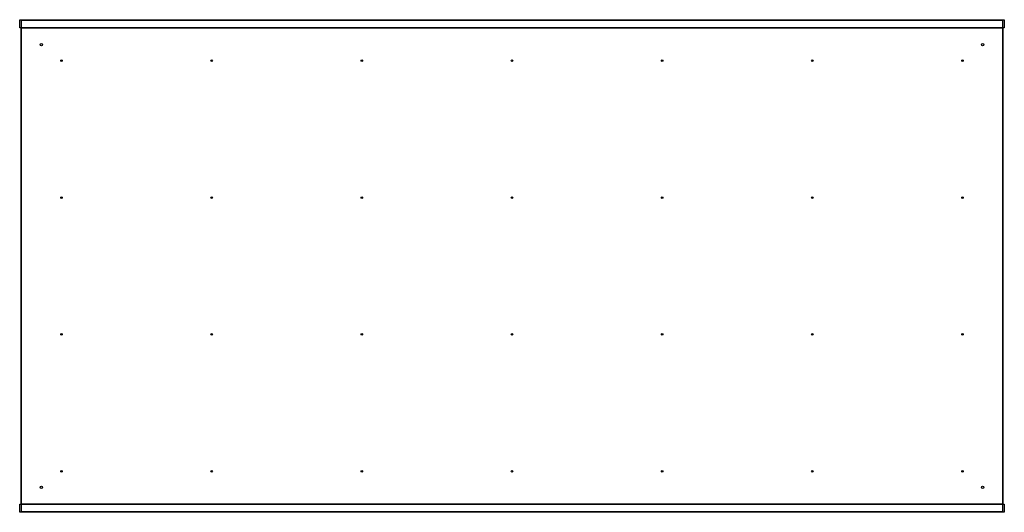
# Model space of a CAD drawing. Header units: millimetres. Extents: x 0 to 2448, y 0 to 1224.
import ezdxf

# ---------------------------------------------------------------- set-up
doc = ezdxf.new("R2010")
doc.units = ezdxf.units.MM
doc.header["$MEASUREMENT"] = 0
doc.layers.get('0').update_dxf_attribs({"color": 18, "true_color": 0x000000})
for name, color, linetype, true_color in [('Cutout', 3, 'Continuous', 0x00ff00), ('HOLDDOWN', 1, 'Continuous', 0xff0000), ('Material', 254, 'Continuous', 0xe6e6e6), ('Pocket 4', 5, 'Continuous', 0x0000ff)]:
    doc.layers.add(name, color=color, linetype=linetype, true_color=true_color)

msp = doc.modelspace()

# ---------------------------------------------------------------- linework, layer by layer
msp.add_lwpolyline([(4, 1203.5), (2444, 1203.5), (2444, 20.5), (4, 20.5)], close=True)
at = {"layer": 'Cutout'}
for centre in [(104, 1122), (477.3, 1122), (850.7, 1122), (1224, 1122), (1597.3, 1122), (1970.7, 1122), (2344, 1122), (104, 782), (477.3, 782), (850.7, 782), (1224, 782), (1597.3, 782), (1970.7, 782), (2344, 782), (104, 442), (477.3, 442), (850.7, 442), (1224, 442), (1597.3, 442), (1970.7, 442), (2344, 442), (104, 102), (477.3, 102), (850.7, 102), (1224, 102), (1597.3, 102), (1970.7, 102), (2344, 102)]:
    msp.add_circle(centre, 2, dxfattribs=at)
at = {"layer": 'HOLDDOWN'}
for centre in [(54, 1162), (2394, 1162), (54, 62), (2394, 62)]:
    msp.add_circle(centre, 3, dxfattribs=at)
at = {"layer": 'Material'}
msp.add_lwpolyline([(4, 2), (2444, 2), (2444, 1222), (4, 1222)], close=True, dxfattribs=at)
at = {"layer": 'Pocket 4'}
for points in [[(0, 1203.5), (0, 1224), (2448, 1224), (2448, 1203.5)], [(0, 0), (0, 20.5), (2448, 20.5), (2448, 0)]]:
    msp.add_lwpolyline(points, close=True, dxfattribs=at)

doc.saveas('drawing.dxf')
